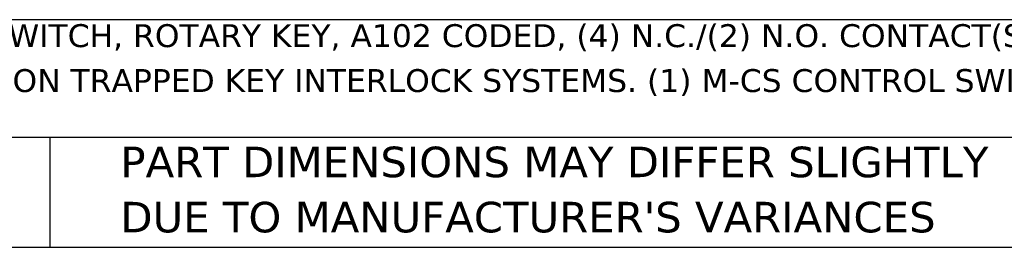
# Model space of a CAD drawing. Header units: millimetres. Extents: x 13 to 546, y 13 to 419.
# Tile 2 of 17: x 96 to 233, y 13 to 44. Entities that reach past the tile are written whole.
import ezdxf

# ---------------------------------------------------------------- set-up
doc = ezdxf.new("R2010")
doc.units = ezdxf.units.MM
doc.header["$LTSCALE"] = 2
doc.linetypes.add('SLD-Solid', pattern=[0])
doc.layers.add('TEXT', color=140, linetype='SLD-Solid', lineweight=25)
doc.styles.add('SLDTEXTSTYLE0', font='VERDANA.TTF')

# ---------------------------------------------------------------- blocks, each defined once
blk = doc.blocks.new('SW_NOTE_0')
at = {"layer": 'TEXT', "color": 0, "char_height": 3.175, "attachment_point": 1, "style": 'SLDTEXTSTYLE0'}
for s, insert in [('IDEM SKORPION SERIES CONTROL SWITCH, ROTARY KEY, A102 CODED, (4) N.C./(2) N.O. CONTACT(S), DIE-CAST ALUMINUM ALLOY. ', (0, 4.03)), ('FOR USE WITH A102 CODED SKORPION TRAPPED KEY INTERLOCK SYSTEMS. (1) M-CS CONTROL SWITCH AND (1) SK-KEY KEY ', (0, -2.2))]:
    blk.add_mtext(s, dxfattribs=dict(at, insert=insert))
blk = doc.blocks.new('SW_NOTE_0_3')
at = {"layer": 'TEXT', "color": 0, "char_height": 4.2333, "attachment_point": 1, "style": 'SLDTEXTSTYLE0'}
for s, insert in [('PART DIMENSIONS MAY DIFFER SLIGHTLY ', (0, 5.38)), ("DUE TO MANUFACTURER'S VARIANCES", (0, -2.27))]:
    blk.add_mtext(s, dxfattribs=dict(at, insert=insert))

msp = doc.modelspace()

# ---------------------------------------------------------------- linework, layer by layer
at = {"layer": 'TEXT'}
for p, q in [((546.1, 44.252), (12.7, 44.252)), ((546.1, 27.94), (12.7, 27.94)), ((100.423, 27.94), (100.423, 12.7)), ((12.7, 12.7), (546.1, 12.7))]:
    msp.add_line(p, q, dxfattribs=at)

# ---------------------------------------------------------------- block references
for name, p in [('SW_NOTE_0', (15.931, 39.604)), ('SW_NOTE_0_3', (110.239, 21.271))]:
    msp.add_blockref(name, p, dxfattribs=at)

doc.saveas('drawing.dxf')
